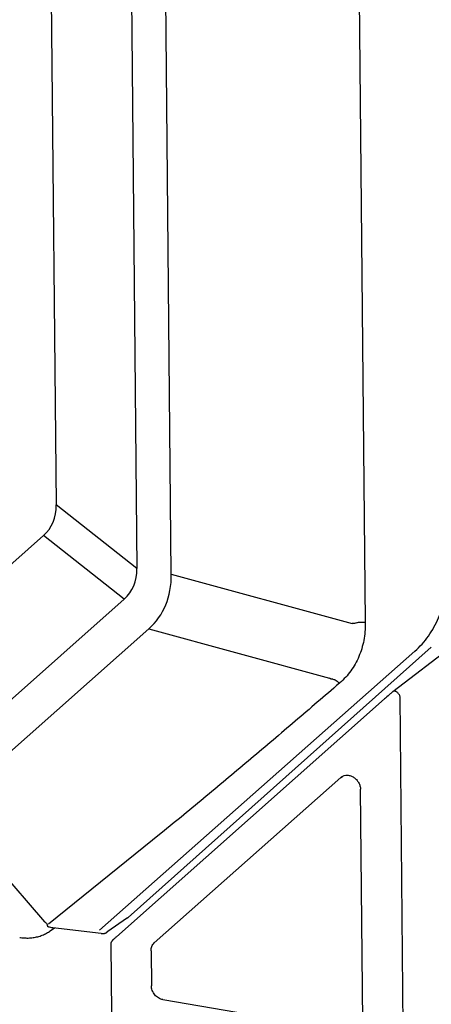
# Model space of a CAD drawing. Header units: millimetres. Extents: x 96 to 322, y 102 to 230.
# Tile 3 of 14: x 179 to 195, y 122 to 161. Entities that reach past the tile are written whole.
import ezdxf

# ---------------------------------------------------------------- set-up
doc = ezdxf.new("R2010")
doc.units = ezdxf.units.MM
doc.header["$LTSCALE"] = 23.1
doc.layers.add('00_COMPONENTS', color=7, linetype='CONTINUOUS')

msp = doc.modelspace()

# ---------------------------------------------------------------- linework, layer by layer
at = {"layer": '00_COMPONENTS', "color": 7}
for p, q in [((182.893, 192.648), (183.406, 139.302)), ((179.786, 192.586), (180.274, 141.776)), ((184.744, 139.075), (184.231, 192.422)), ((179.779, 140.578), (174.369, 135.769)), ((182.911, 138.104), (175.431, 131.456)), ((176.014, 129.971), (183.867, 136.951)), ((196.643, 137.043), (193.35, 134.503)), ((193.248, 134.421), (193.22, 134.398)), ((193.275, 134.443), (193.248, 134.421)), ((193.301, 134.464), (193.275, 134.443)), ((193.326, 134.484), (193.301, 134.464)), ((193.35, 134.503), (193.326, 134.484)), ((193.026, 134.232), (182.614, 124.978)), ((193.056, 134.258), (193.026, 134.232)), ((193.086, 134.284), (193.056, 134.258)), ((193.117, 134.31), (193.086, 134.284)), ((193.161, 134.349), (193.117, 134.31)), ((193.191, 134.374), (193.161, 134.349)), ((193.22, 134.398), (193.191, 134.374)), ((191.325, 131.17), (184.084, 124.734)), ((192.177, 121.682), (192.09, 130.71)), ((183.048, 125.715), (182.247, 125.153)), ((180.042, 125.202), (180.206, 125.317)), ((182.015, 125.103), (180.141, 125.325)), ((182.487, 124.861), (182.48, 124.854)), ((182.496, 124.869), (182.487, 124.861)), ((182.504, 124.878), (182.496, 124.869)), ((182.514, 124.887), (182.504, 124.878)), ((182.524, 124.896), (182.514, 124.887)), ((182.534, 124.906), (182.524, 124.896)), ((182.552, 124.922), (182.534, 124.906)), ((182.571, 124.94), (182.552, 124.922)), ((182.591, 124.958), (182.571, 124.94)), ((182.614, 124.978), (182.591, 124.958)), ((183.957, 124.425), (183.969, 123.074)), ((184.42, 122.531), (191.735, 121.29))]:
    msp.add_line(p, q, dxfattribs=at)
at = {"layer": '00_COMPONENTS', "color": 4}
for p, q in [((191.747, 192.416), (192.277, 137.208)), ((183.406, 139.302), (180.274, 141.776)), ((182.911, 138.104), (179.779, 140.578)), ((184.744, 139.075), (191.766, 137.154)), ((192.277, 137.208), (192.278, 137.179)), ((183.867, 136.951), (190.889, 135.03)), ((181.954, 125.237), (194.2, 136.081)), ((193.767, 120.114), (193.631, 134.308)), ((191.325, 131.17), (191.39, 131.215)), ((176.014, 129.971), (179.826, 125.555)), ((184.356, 129.007), (179.978, 125.471))]:
    msp.add_line(p, q, dxfattribs=at)
at = {"layer": '00_COMPONENTS', "color": 7}
for points in [[(183.048, 125.715), (183.052, 125.718), (183.058, 125.723), (183.065, 125.729), (194.84, 136.233)], [(178.858, 124.95), (178.894, 124.945), (178.943, 124.938), (178.992, 124.933), (179.041, 124.93), (179.09, 124.928), (179.138, 124.927), (179.187, 124.927), (179.234, 124.929), (179.282, 124.932), (179.329, 124.937), (179.376, 124.942), (179.423, 124.95), (179.469, 124.958), (179.515, 124.968), (179.56, 124.979), (179.604, 124.992), (179.648, 125.005), (179.692, 125.02), (179.735, 125.037), (179.777, 125.054), (179.819, 125.073), (179.86, 125.093), (179.9, 125.114), (179.939, 125.136), (179.978, 125.16), (180.016, 125.184), (180.042, 125.202)], [(182.015, 125.103), (182.025, 125.102), (182.035, 125.101), (182.045, 125.1), (182.055, 125.1), (182.065, 125.1), (182.075, 125.1), (182.085, 125.1), (182.095, 125.101), (182.104, 125.101), (182.111, 125.102)], [(182.111, 125.102), (182.119, 125.103), (182.13, 125.104), (182.142, 125.106), (182.153, 125.109), (182.164, 125.112), (182.175, 125.116), (182.186, 125.12), (182.197, 125.125), (182.208, 125.13), (182.219, 125.135), (182.229, 125.141), (182.239, 125.148), (182.247, 125.153)], [(182.48, 124.854), (182.476, 124.85), (182.473, 124.847), (182.47, 124.843), (182.466, 124.84), (182.463, 124.837), (182.46, 124.834), (182.457, 124.83), (182.454, 124.827), (182.452, 124.824), (182.449, 124.821), (182.446, 124.817), (182.443, 124.814), (182.44, 124.81), (182.437, 124.806), (182.434, 124.803), (182.431, 124.798), (182.428, 124.794), (182.425, 124.789), (182.422, 124.784), (182.419, 124.779), (182.416, 124.774), (182.413, 124.768), (182.41, 124.762), (182.408, 124.756), (182.405, 124.749), (182.402, 124.742), (182.4, 124.735), (182.398, 124.728), (182.396, 124.72), (182.395, 124.712), (182.393, 124.703), (182.393, 124.695), (182.392, 124.686), (182.392, 124.677), (182.417, 122.006)]]:
    msp.add_lwpolyline(points, dxfattribs=at)
at = {"layer": '00_COMPONENTS', "color": 4}
for centre, radius, start, end in [((184.935, 142.169), 9.692, 310.8225, 310.98), ((178.918, 119.798), 5.658, 79.2106, 79.405), ((179.605, 123.412), 1.979, 77.992, 79.1618), ((182.118, 125.337), 0.226, 305.1058, 310.8366)]:
    msp.add_arc(centre, radius, start, end, dxfattribs=at)
at = {"layer": '00_COMPONENTS', "color": 7}
msp.add_arc((191.557, 130.909), 0.349, 125.1001, 131.6263, dxfattribs=at)
for centre, major_axis, ratio, start_param, end_param in [((150.733, 158.804), (29.322, -17.9), 0.200912, -0.061231, 0.124666), ((153.864, 156.331), (29.322, -17.9), 0.200912, -0.061231, 0.124666), ((174.744, 143.767), (9.558, -6.316), 0.465644, -0.123396, 0.304408)]:
    msp.add_ellipse(centre, major_axis=major_axis, ratio=ratio, start_param=start_param, end_param=end_param, dxfattribs=at)
at = {"layer": '00_COMPONENTS', "color": 4}
for points, knots in [([(194.2, 136.081), (194.299, 136.168), (194.488, 136.356), (194.737, 136.668), (194.951, 137.01), (195.129, 137.378), (195.267, 137.768), (195.366, 138.176), (195.424, 138.599), (195.435, 138.885), (195.433, 139.03)], [0, 0, 0, 0, 0.120256, 0.241219, 0.363292, 0.486824, 0.612097, 0.739315, 0.868603, 1, 1, 1, 1]), ([(192.278, 137.179), (192.279, 136.953), (192.251, 136.614), (192.145, 136.18), (192.034, 135.872), (191.892, 135.582), (191.72, 135.313), (191.52, 135.067), (191.37, 134.921), (191.291, 134.852)], [0, 0, 0, 0, 0.260515, 0.387789, 0.513092, 0.636632, 0.758708, 0.87969, 1, 1, 1, 1]), ([(191.941, 137.185), (191.915, 137.176), (191.857, 137.162), (191.798, 137.156), (191.766, 137.154)], [0, 0, 0, 0, 0.466361, 1, 1, 1, 1]), ([(191.941, 137.185), (191.965, 137.194), (192.017, 137.207), (192.101, 137.217), (192.189, 137.218), (192.249, 137.213), (192.277, 137.208)], [0, 0, 0, 0, 0.222896, 0.47721, 0.743304, 1, 1, 1, 1]), ([(191.271, 134.835), (190.7, 134.342), (189.558, 133.359), (187.836, 131.893), (186.394, 130.681), (185.232, 129.72), (184.649, 129.244), (184.356, 129.007)], [0, 0, 0, 0, 0.250033, 0.500047, 0.750038, 0.875023, 1, 1, 1, 1]), ([(191.02, 134.988), (190.999, 134.988), (190.953, 134.997), (190.911, 135.017), (190.889, 135.03)], [0, 0, 0, 0, 0.459596, 1, 1, 1, 1]), ([(191.02, 134.988), (191.041, 134.987), (191.085, 134.977), (191.149, 134.945), (191.213, 134.897), (191.252, 134.857), (191.271, 134.835)], [0, 0, 0, 0, 0.203605, 0.444736, 0.714941, 1, 1, 1, 1]), ([(193.631, 134.308), (193.627, 134.324), (193.615, 134.358), (193.588, 134.405), (193.554, 134.448), (193.515, 134.485), (193.473, 134.511), (193.432, 134.527), (193.399, 134.529), (193.377, 134.522), (193.368, 134.517), (193.364, 134.514)], [0, 0, 0, 0, 0.134293, 0.279504, 0.428112, 0.572047, 0.703984, 0.818773, 0.915367, 0.958564, 1, 1, 1, 1]), ([(179.826, 125.555), (179.836, 125.549), (179.873, 125.523), (179.906, 125.491), (179.929, 125.465)], [0, 0, 0, 0, 0.239011, 1, 1, 1, 1]), ([(179.958, 125.359), (179.954, 125.365), (179.947, 125.379), (179.935, 125.414), (179.931, 125.444), (179.929, 125.465)], [0, 0, 0, 0, 0.191596, 0.424812, 1, 1, 1, 1]), ([(180.141, 125.325), (180.13, 125.326), (180.089, 125.332), (180.048, 125.341), (180.017, 125.348)], [0, 0, 0, 0, 0.249067, 1, 1, 1, 1])]:
    msp.add_open_spline(points, degree=3, knots=knots, dxfattribs=at)
at = {"layer": '00_COMPONENTS', "color": 7}
for points, knots in [([(191.357, 131.194), (191.389, 131.217), (191.463, 131.252), (191.586, 131.265), (191.714, 131.241), (191.835, 131.18), (191.94, 131.089), (192.023, 130.975), (192.076, 130.846), (192.09, 130.754), (192.09, 130.71)], [0, 0, 0, 0, 0.11172, 0.227006, 0.348083, 0.475209, 0.606844, 0.740249, 0.872244, 1, 1, 1, 1]), ([(183.957, 124.425), (183.956, 124.455), (183.961, 124.515), (183.986, 124.599), (184.026, 124.674), (184.063, 124.716), (184.084, 124.734)], [0, 0, 0, 0, 0.262282, 0.51537, 0.760425, 1, 1, 1, 1]), ([(184.42, 122.531), (184.39, 122.536), (184.331, 122.552), (184.247, 122.593), (184.169, 122.65), (184.079, 122.743), (183.996, 122.884), (183.97, 123.012), (183.969, 123.074)], [0, 0, 0, 0, 0.118801, 0.241608, 0.367708, 0.49595, 0.752249, 1, 1, 1, 1])]:
    msp.add_open_spline(points, degree=3, knots=knots, dxfattribs=at)

doc.saveas('drawing.dxf')
